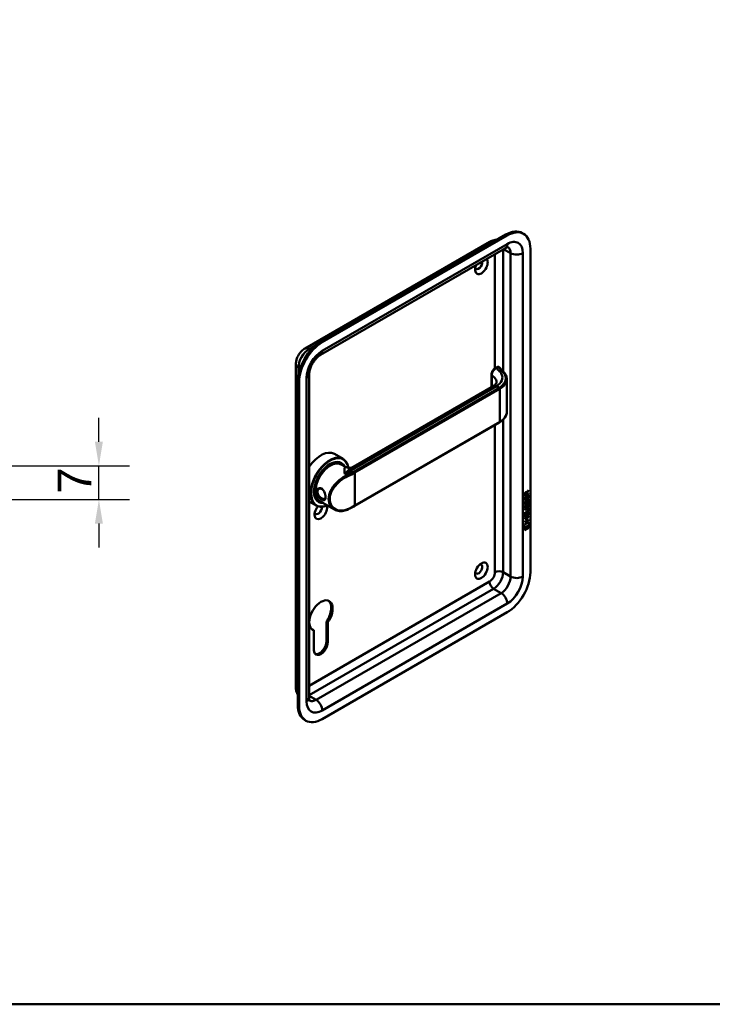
# Model space of a CAD drawing. Header units: millimetres. Extents: x 20 to 833, y 20 to 574.
# Tile 2 of 4: x 291 to 435, y 20 to 225. Entities that reach past the tile are written whole.
import ezdxf

# ---------------------------------------------------------------- set-up
doc = ezdxf.new("R2010")
doc.units = ezdxf.units.MM
doc.header["$LTSCALE"] = 2
for name, color, linetype, lineweight in [('Bemaßungen(DIN)', 7, 'Continuous', 25), ('Sichtbare Kanten(DIN)', 7, 'Continuous', 50), ('Sichtbare tangentiale Kanten(DIN)', 7, 'Continuous', 50), ('Skizziergeometrie(DIN)', 7, 'Continuous', 50)]:
    doc.layers.add(name, color=color, linetype=linetype, lineweight=lineweight)
doc.styles.add('STANDARD-DIN~0', font='arial.ttf')
doc.dimstyles.new('CAD-LAN', dxfattribs={"dimscale": 2, "dimtxt": 3.5, "dimasz": 2.5, "dimexe": 3.175, "dimexo": 0, "dimgap": 0.8, "dimtad": 1, "dimrnd": 1e-08, "dimtxsty": 'STANDARD-DIN~0', "dimcen": 0.09, "dimdle": 10, "dimclrd": 250, "dimclre": 250, "dimclrt": 250, "dimadec": 0, "dimazin": 2, "dimtfac": 1, "dimtmove": 0, "dimatfit": 3, "dimfxl": 1, "dimtolj": 1, "dimtzin": 0, "dimlwd": 25, "dimlwe": 25, "dimarcsym": 0})

# ---------------------------------------------------------------- blocks, each defined once
blk = doc.blocks.new('Ränder Standardrahmen')
at = {"layer": 'Skizziergeometrie(DIN)', "flags": 128}
blk.add_lwpolyline([(10, 10), (10, 287), (410, 287), (410, 10), (10, 10)], dxfattribs=at)
blk = doc.blocks.new('*D26')
at = {"layer": 'Bemaßungen(DIN)', "color": 250, "linetype": 'Continuous', "lineweight": 25, "true_color": 0x3f3f3f, "transparency": 16777216}
for p, q in [((307.29, 137), (307.29, 142)), ((286.67, 132), (313.64, 132)), ((307.29, 125), (307.29, 132)), ((257.17, 125), (313.64, 125)), ((307.29, 120), (307.29, 115))]:
    blk.add_line(p, q, dxfattribs=at)
at = {"layer": 'Bemaßungen(DIN)', "color": 250, "linetype": 'Continuous', "true_color": 0x3f3f3f, "transparency": 16777216}
for points in [[(306.46, 137), (308.12, 137), (307.29, 132)], [(306.46, 120), (308.12, 120), (307.29, 125)]]:
    blk.add_solid(points, dxfattribs=at)
at = {"layer": 'Defpoints', "color": 0, "linetype": 'Continuous', "transparency": 16777216}
for p in [(286.67, 132), (307.29, 132), (257.17, 125)]:
    blk.add_point(p, dxfattribs=at)
at = {"layer": 'Bemaßungen(DIN)', "color": 250, "linetype": 'Continuous', "lineweight": 25, "true_color": 0x3f3f3f, "transparency": 16777216, "insert": (298.69, 126.23), "char_height": 7, "attachment_point": 1, "rotation": 90, "style": 'STANDARD-DIN~0'}
blk.add_mtext('\\A1;7', dxfattribs=at)

msp = doc.modelspace()

# ---------------------------------------------------------------- linework, layer by layer
at = {"layer": 'Sichtbare Kanten(DIN)'}
for p, q in [((395.614, 180.26), (395.331, 180.424)), ((350.16, 156.416), (388.627, 178.625)), ((391.931, 180.087), (353.464, 157.878)), ((392.214, 179.924), (353.747, 157.715)), ((353.374, 155.095), (391.841, 177.303)), ((397.022, 109.868), (397.022, 177.147)), ((348.27, 85.863), (348.27, 153.142)), ((390.104, 152.549), (389.736, 152.337)), ((348.656, 149.55), (348.656, 82.271)), ((351.022, 83.74), (351.022, 151.02)), ((388.955, 151.001), (388.955, 148.401)), ((392.121, 149.963), (392.121, 143.177)), ((348.939, 149.387), (348.939, 82.107)), ((360.172, 131.783), (389.351, 148.629)), ((360.494, 123.657), (390.617, 141.048)), ((356.264, 134.477), (358.075, 133.432)), ((357.518, 132.599), (357.688, 132.501)), ((357.644, 132.295), (358.552, 131.771)), ((356.491, 127.88), (356.491, 127.88)), ((395.848, 124.788), (395.849, 125.442)), ((396.614, 125.278), (395.848, 124.837)), ((396.657, 125.254), (395.848, 124.788)), ((396.615, 126.17), (395.849, 125.729)), ((396.657, 126.146), (395.849, 125.68)), ((395.849, 125.68), (395.85, 126.109)), ((395.849, 125.442), (395.947, 125.499)), ((395.905, 125.475), (395.905, 124.992)), ((395.905, 124.992), (395.947, 124.968)), ((395.906, 126.176), (395.906, 125.886)), ((395.906, 125.886), (395.948, 125.861)), ((395.947, 125.499), (395.947, 124.968)), ((395.947, 124.968), (396.2, 125.113)), ((395.948, 126.151), (395.948, 125.861)), ((395.948, 125.861), (396.236, 126.027)), ((396.151, 126.471), (396.193, 126.447)), ((396.2, 125.586), (396.299, 125.643)), ((396.2, 125.113), (396.2, 125.586)), ((396.236, 126.027), (396.236, 126.317)), ((396.256, 125.618), (396.256, 125.195)), ((396.256, 125.195), (396.299, 125.17)), ((396.277, 126.508), (396.32, 126.484)), ((396.615, 126.82), (396.292, 126.387)), ((396.292, 126.387), (396.335, 126.362)), ((396.292, 126.387), (396.292, 126.109)), ((396.292, 126.109), (396.335, 126.084)), ((396.299, 125.643), (396.299, 125.17)), ((396.299, 125.17), (396.558, 125.32)), ((396.32, 126.484), (396.658, 126.937)), ((396.658, 126.795), (396.335, 126.362)), ((396.335, 126.362), (396.335, 126.084)), ((396.335, 126.084), (396.658, 126.27)), ((396.558, 125.32), (396.559, 125.858)), ((396.559, 125.858), (396.657, 125.915)), ((396.615, 125.89), (396.614, 125.278)), ((396.614, 125.278), (396.657, 125.254)), ((396.616, 126.88), (396.615, 126.82)), ((396.615, 126.82), (396.658, 126.795)), ((396.615, 126.246), (396.615, 126.17)), ((396.615, 126.17), (396.657, 126.146)), ((396.658, 126.27), (396.657, 126.146)), ((396.657, 125.915), (396.657, 125.254)), ((396.658, 126.937), (396.658, 126.795)), ((351.022, 124.571), (352.475, 123.732)), ((352.918, 124.631), (353.088, 124.533)), ((353.244, 124.674), (356.269, 122.927)), ((395.847, 122.876), (396.313, 123.144)), ((396.277, 123.05), (395.847, 122.802)), ((396.319, 123.025), (395.847, 122.753)), ((395.896, 123.731), (395.992, 123.753)), ((395.897, 124.563), (395.993, 124.585)), ((395.909, 123.353), (395.912, 123.348)), ((395.91, 124.185), (395.912, 124.18)), ((395.937, 123.318), (395.979, 123.294)), ((395.938, 124.15), (395.98, 124.126)), ((395.952, 124.16), (395.955, 124.156)), ((395.952, 123.328), (395.954, 123.324)), ((396.145, 123.408), (396.148, 123.415)), ((396.146, 124.24), (396.149, 124.247)), ((396.253, 123.645), (396.295, 123.62)), ((396.254, 124.477), (396.296, 124.452)), ((396.267, 124.549), (396.31, 124.525)), ((396.267, 123.717), (396.309, 123.693)), ((396.319, 123.887), (396.362, 123.862)), ((396.32, 124.719), (396.362, 124.694)), ((396.399, 123.971), (396.396, 123.969)), ((396.4, 124.803), (396.397, 124.801)), ((396.399, 123.971), (396.442, 123.947)), ((396.4, 124.803), (396.442, 124.779)), ((396.442, 124.779), (396.439, 124.777)), ((396.442, 123.947), (396.439, 123.945)), ((396.471, 123.09), (396.513, 123.065)), ((396.479, 123.978), (396.521, 123.954)), ((396.48, 124.81), (396.522, 124.786)), ((396.558, 123.518), (396.6, 123.493)), ((396.559, 124.35), (396.601, 124.325)), ((396.568, 122.912), (396.568, 122.916)), ((395.845, 121.02), (396.654, 121.486)), ((396.154, 121.124), (395.845, 120.946)), ((396.197, 121.099), (395.845, 120.897)), ((395.845, 120.897), (395.845, 121.02)), ((396.312, 122.389), (395.846, 122.121)), ((395.846, 122.121), (395.847, 122.244)), ((395.846, 121.934), (395.945, 121.991)), ((395.846, 121.279), (395.846, 121.934)), ((396.612, 121.77), (395.846, 121.328)), ((396.654, 121.745), (395.846, 121.279)), ((395.847, 122.753), (395.847, 122.876)), ((395.847, 122.244), (396.319, 122.516)), ((396.27, 122.413), (395.847, 122.17)), ((395.902, 121.966), (395.902, 121.484)), ((395.902, 121.484), (395.945, 121.459)), ((395.945, 121.991), (395.945, 121.459)), ((395.945, 121.459), (396.198, 121.605)), ((396.154, 121.124), (396.197, 121.099)), ((396.197, 120.59), (396.197, 121.099)), ((396.198, 122.078), (396.296, 122.135)), ((396.198, 121.605), (396.198, 122.078)), ((396.254, 122.11), (396.254, 121.686)), ((396.254, 121.686), (396.296, 121.662)), ((396.611, 121.387), (396.255, 121.182)), ((396.255, 121.182), (396.298, 121.157)), ((396.255, 121.182), (396.255, 120.673)), ((396.296, 122.135), (396.296, 121.662)), ((396.296, 121.662), (396.556, 121.812)), ((396.298, 121.157), (396.297, 120.648)), ((396.297, 120.648), (396.653, 120.854)), ((396.654, 121.363), (396.298, 121.157)), ((396.556, 122.35), (396.655, 122.407)), ((396.556, 121.812), (396.556, 122.35)), ((396.611, 121.461), (396.611, 121.387)), ((396.611, 121.387), (396.654, 121.363)), ((396.612, 122.382), (396.612, 121.77)), ((396.612, 121.77), (396.654, 121.745)), ((396.653, 120.854), (396.653, 120.731)), ((396.655, 122.407), (396.654, 121.745)), ((396.654, 121.486), (396.654, 121.363)), ((395.695, 119.009), (395.824, 119.781)), ((396.802, 119.648), (395.695, 119.009)), ((396.76, 119.672), (395.704, 119.064)), ((395.824, 119.781), (396.675, 120.271)), ((396.63, 119.131), (395.824, 118.667)), ((396.672, 119.107), (395.824, 118.618)), ((395.824, 118.618), (395.825, 118.991)), ((395.825, 118.991), (396.672, 119.48)), ((396.611, 120.755), (395.845, 120.313)), ((396.653, 120.731), (395.845, 120.264)), ((395.845, 120.388), (396.197, 120.59)), ((395.845, 120.264), (395.845, 120.388)), ((396.255, 120.673), (396.297, 120.648)), ((396.611, 120.829), (396.611, 120.755)), ((396.611, 120.755), (396.653, 120.731)), ((396.63, 119.455), (396.63, 119.131)), ((396.63, 119.131), (396.672, 119.107)), ((396.641, 120.252), (396.76, 119.672)), ((396.672, 119.48), (396.672, 119.107)), ((396.675, 120.271), (396.802, 119.648)), ((396.76, 119.672), (396.802, 119.648)), ((353.747, 79.331), (392.214, 101.54)), ((354.624, 95.514), (354.624, 99.621)), ((354.907, 99.458), (354.624, 99.621)), ((354.907, 99.458), (354.907, 95.351)), ((352.022, 97.792), (351.739, 97.956)), ((352.022, 93.685), (352.022, 97.792)), ((350.347, 78.994), (350.064, 79.158))]:
    msp.add_line(p, q, dxfattribs=at)
for centre, major_axis, ratio, start_param, end_param in [((391.931, 174.535), (3.4, 5.889), 0.5773503, 0, 0.7853982), ((392.214, 174.371), (3.4, 5.889), 0.5773503, 5.4977871, 7.0685835), ((386.84, 173.555), (-0.93, -1.611), 0.5773503, 4.8950613, 9.2421056), ((386.274, 173.881), (-0.53, -0.918), 0.5773503, 5.8272815, 8.8817608), ((353.464, 152.326), (-3.4, -5.889), 0.5773503, 3.9269908, 5.4977871), ((353.747, 152.163), (-3.4, -5.889), 0.5773503, 3.9269908, 5.4977871), ((390.204, 152.145), (0.053, 0.438), 0.7115312, 0.4902452, 0.4913996), ((390.517, 141.222), (0.1, -0.173), 0.5773503, 0, 0.0000503), ((353.464, 129.627), (2.8, 4.85), 0.5773503, 0, 1.450145), ((355.275, 128.582), (2.8, 4.85), 0.5773503, 5.6589585, 10.0917243), ((355.331, 128.55), (-2.76, -4.78), 0.5773503, 2.536237, 6.9315019), ((355.331, 128.55), (2.34, 4.053), 0.5773503, 5.9355207, 9.7724426), ((355.388, 128.517), (2.3, 3.984), 0.5773503, 5.9872224, 9.7207409), ((355.444, 128.484), (-2.2, -3.811), 0.5773503, 3.1415927, 6.2831853), ((355.444, 128.484), (-2.26, -3.914), 0.5773503, 2.9106512, 6.5141268), ((355.303, 128.566), (2.32, 4.018), 0.5773503, 6.0274328, 7.0642824), ((355.218, 128.615), (2.3, 3.984), 0.5773503, 0, 0.2200524), ((355.161, 128.648), (2.32, 4.018), 0.5773503, 6.1459819, 6.2527018), ((355.445, 128.485), (-2.199, -3.809), 0.5773503, 2.6744324, 2.6744343), ((355.161, 128.648), (-2.32, -4.018), 0.5773503, 2.5199827, 2.520027), ((355.444, 128.484), (-2.26, -3.914), 0.5773503, 2.7362449, 2.7362943), ((355.388, 128.517), (2.3, 3.984), 0.5773503, 5.8679162, 5.8679385), ((355.331, 128.549), (-2.76, -4.781), 0.5773503, 2.4246433, 2.4246462), ((355.274, 128.582), (2.8, 4.85), 0.5773503, 5.5511416, 5.5511446), ((355.161, 128.648), (-2.32, -4.018), 0.5773503, 2.1718155, 2.1719111), ((355.444, 128.484), (-2.2, -3.811), 0.5773503, 2.253, 2.2530614), ((355.444, 128.484), (-2.26, -3.914), 0.5773503, 2.2548077, 2.2548467), ((353.097, 129.84), (1.6, 2.771), 0.5773503, 3.7151709, 3.715275), ((355.303, 128.566), (-2.32, -4.018), 0.5773503, 5.5020883, 6.5389379), ((355.218, 128.615), (-2.3, -3.984), 0.5773503, 6.0631329, 6.2831853), ((355.161, 128.648), (-1.9, -3.291), 0.5773503, 5.6692176, 5.6696316), ((353.465, 129.628), (1.8, 3.118), 0.5773503, 3.639445, 3.6394485), ((353.408, 129.66), (1.6, 2.771), 0.5773503, 3.6297741, 3.6298142), ((355.161, 128.648), (1.95, 3.378), 0.5773503, 3.6381164, 3.6381284), ((355.161, 128.648), (1.95, 3.377), 0.5773503, 3.8973707, 3.8975247), ((355.105, 128.68), (-1.91, -3.308), 0.5773503, 0.7821283, 0.7822221), ((355.161, 128.648), (1.95, 3.377), 0.5773503, 3.9869736, 3.9870229), ((355.303, 127.096), (0.6, -1.039), 0.5773503, 5.6598416, 5.6599786), ((396.239, 126.116), (-0.175, 0.346), 0.8194443, 0.0441652, 1.0169096), ((396.281, 126.092), (-0.175, 0.346), 0.8194443, 0.0441652, 1.0169096), ((395.888, 125.838), (-0.368, -0.732), 0.3492899, 2.7989514, 3.6297589), ((395.845, 125.862), (-0.368, -0.732), 0.3492899, 2.7989514, 3.0358099), ((353.464, 122.605), (-0.93, -1.611), 0.5773503, 4.427919, 8.9074708), ((352.899, 122.932), (-0.53, -0.918), 0.5773503, 5.8272815, 8.7701358), ((355.161, 128.648), (-2.32, -4.018), 0.5773503, 0.0304835, 0.1372034), ((355.161, 128.648), (-2.26, -3.914), 0.5773503, 0.7572817, 0.7573952), ((355.161, 128.648), (-2.32, -4.018), 0.5773503, 0.7604294, 0.7604894), ((355.444, 128.484), (-2.2, -3.81), 0.5773503, 0.7395818, 0.7395894), ((355.444, 128.484), (-2.26, -3.914), 0.5773503, 0.7441392, 0.7441686), ((355.388, 128.517), (2.3, 3.984), 0.5773503, 3.9039319, 3.9039611), ((355.331, 128.55), (2.34, 4.053), 0.5773503, 3.9214574, 3.9214863), ((355.331, 128.55), (-2.76, -4.78), 0.5773503, 0.8208805, 0.8208956), ((396.268, 125.407), (-0.327, -1.256), 0.1531706, 6.0266152, 6.0875746), ((396.292, 124.67), (-0.352, -1.35), 0.146604, 6.0369992, 6.0961402), ((396.121, 124.566), (-0.178, -0.418), 0.3257575, 6.0025712, 6.2436438), ((396.122, 123.738), (-0.18, -0.422), 0.324198, 6.0043675, 6.2441541), ((396.334, 124.645), (-0.352, -1.35), 0.146604, 6.0369992, 6.0961402), ((396.311, 125.383), (-0.327, -1.256), 0.1531706, 6.0266152, 6.0875746), ((396.165, 123.713), (-0.18, -0.422), 0.324198, 6.0043675, 6.4621988), ((396.163, 124.541), (-0.178, -0.418), 0.3257575, 6.0025712, 6.4628649), ((396.129, 124.238), (-0.0284, -0.0613), 0.2140411, 1.3865777, 1.6946558), ((396.129, 123.406), (-0.0284, -0.0613), 0.2140411, 1.3865777, 1.6946558), ((395.19, 123.32), (1.388, -0.568), 0.6427883, 5.8208171, 6.5391565), ((395.233, 123.295), (1.388, -0.568), 0.6427883, 5.8208171, 6.5391565), ((395.232, 120.994), (1.355, 2.199), 0.2164738, 5.9455732, 6.6640371), ((389.94, 125.564), (6.595, -2.821), 0.2353631, 6.1084229, 6.3833559), ((396.213, 123.314), (-0.258, -0.669), 0.2803736, 3.0976435, 3.4598023), ((396.213, 124.145), (-0.258, -0.67), 0.2801591, 3.0976718, 3.459563), ((396.256, 124.12), (-0.258, -0.67), 0.2801591, 2.9381752, 3.459563), ((396.256, 123.289), (-0.258, -0.669), 0.2803736, 2.9381095, 3.4598023), ((395.189, 121.018), (1.355, 2.199), 0.2164738, 5.9455732, 6.2455659), ((386.274, 110.521), (-0.53, -0.918), 0.5773503, 5.8272815, 9.8806818), ((392.214, 107.092), (3.4, 5.889), 0.5773503, 3.9269908, 5.4977871), ((353.464, 100.887), (-1.72, -2.979), 0.5773503, 1.4202066, 6.4337751), ((353.182, 101.05), (1.72, 2.979), 0.5773503, 4.5617992, 6.2008707), ((353.182, 101.05), (-1.72, -2.979), 0.5773503, 0.0823146, 0.1505898), ((353.464, 94.518), (-1.02, -1.767), 0.5773503, 5.4977871, 8.6393798), ((353.182, 94.681), (-1.02, -1.767), 0.5773503, 0.1390965, 2.3561945), ((353.464, 85.047), (-3.4, -5.889), 0.5773503, 5.4977871, 6.2831853), ((353.747, 84.883), (-3.4, -5.889), 0.5773503, 5.4977871, 7.0685835)]:
    msp.add_ellipse(centre, major_axis=major_axis, ratio=ratio, start_param=start_param, end_param=end_param, dxfattribs=at)
msp.add_ellipse((386.84, 110.195), major_axis=(0.93, 1.611), ratio=0.5773503, dxfattribs=at)
for points, knots in [([(388.627, 178.625), (388.749, 178.695), (388.88, 178.76), (389.162, 178.871), (389.314, 178.918), (389.639, 178.984), (389.813, 179.003), (390.013, 179), (390.03, 179), (390.048, 178.999)], [4.71238898, 4.71238898, 4.71238898, 4.71238898, 4.86946861, 4.86946861, 5.02654825, 5.02654825, 5.18362788, 5.18362788, 5.19829283, 5.19829283, 5.19829283, 5.19829283]), ([(391.841, 177.303), (391.941, 177.361), (392.032, 177.404), (392.189, 177.466), (392.254, 177.484), (392.352, 177.504), (392.383, 177.506), (392.405, 177.505), (392.408, 177.505), (392.408, 177.505)], [4.71238898, 4.71238898, 4.71238898, 4.71238898, 4.86946861, 4.86946861, 5.02654825, 5.02654825, 5.18362788, 5.18362788, 5.25799031, 5.25799031, 5.25799031, 5.25799031]), ([(348.27, 153.142), (348.27, 153.425), (348.308, 153.692), (348.431, 154.202), (348.518, 154.445), (348.732, 154.91), (348.86, 155.132), (349.156, 155.55), (349.323, 155.747), (349.703, 156.109), (349.915, 156.274), (350.16, 156.416)], [3.1415927, 3.1415927, 3.1415927, 3.1415927, 3.4557519, 3.4557519, 3.7699112, 3.7699112, 4.0840704, 4.0840704, 4.3982297, 4.3982297, 4.712389, 4.712389, 4.712389, 4.712389]), ([(351.022, 151.02), (351.022, 151.19), (351.04, 151.391), (351.123, 151.846), (351.191, 152.101), (351.383, 152.636), (351.509, 152.917), (351.807, 153.465), (351.98, 153.732), (352.35, 154.216), (352.547, 154.433), (352.928, 154.789), (353.113, 154.931), (353.312, 155.058), (353.344, 155.077), (353.374, 155.095)], [3.1415927, 3.1415927, 3.1415927, 3.1415927, 3.3743042, 3.3743042, 3.622285, 3.622285, 3.8827802, 3.8827802, 4.1487813, 4.1487813, 4.4119184, 4.4119184, 4.6639377, 4.6639377, 4.712389, 4.712389, 4.712389, 4.712389]), ([(388.955, 151.002), (388.955, 151.121), (388.975, 151.245), (389.045, 151.489), (389.097, 151.612), (389.224, 151.844), (389.303, 151.955), (389.473, 152.143), (389.565, 152.224), (389.686, 152.307), (389.712, 152.323), (389.738, 152.338)], [0, 0, 0, 0, 0.09785943, 0.09785943, 0.19675784, 0.19675784, 0.29632209, 0.29632209, 0.39146855, 0.39146855, 0.41628042, 0.41628042, 0.41628042, 0.41628042]), ([(390.117, 152.557), (390.158, 152.578), (390.202, 152.594), (390.29, 152.605), (390.335, 152.601), (390.393, 152.585), (390.409, 152.579), (390.424, 152.571)], [0.003795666, 0.003795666, 0.003795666, 0.003795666, 0.038881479, 0.038881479, 0.072518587, 0.072518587, 0.085170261, 0.085170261, 0.085170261, 0.085170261]), ([(390.445, 152.563), (390.451, 152.56), (390.456, 152.557), (390.467, 152.55), (390.472, 152.546), (390.483, 152.539), (390.488, 152.535), (390.498, 152.526), (390.503, 152.522), (390.513, 152.513), (390.518, 152.508), (390.523, 152.503)], [0, 0, 0, 0, 0.05585054, 0.05585054, 0.11170107, 0.11170107, 0.16755161, 0.16755161, 0.22340214, 0.22340214, 0.27925268, 0.27925268, 0.27925268, 0.27925268]), ([(390.523, 152.503), (390.875, 152.136), (391.245, 151.787), (391.75, 151.196), (391.883, 150.983), (392.072, 150.529), (392.123, 150.284), (392.123, 150.041)], [0, 0, 0, 0, 0.5455956, 0.5455956, 0.822312, 0.822312, 1.1153981, 1.1153981, 1.1153981, 1.1153981]), ([(389.369, 148.639), (389.543, 148.742), (389.683, 148.853), (389.89, 149.063), (389.952, 149.161), (390.01, 149.29), (390.016, 149.329), (390.016, 149.375)], [0.00878872, 0.00878872, 0.00878872, 0.00878872, 0.22826583, 0.22826583, 0.4632642, 0.4632642, 0.69351166, 0.69351166, 0.69351166, 0.69351166]), ([(392.123, 143.182), (392.123, 142.873), (392.04, 142.56), (391.726, 141.971), (391.486, 141.689), (391.016, 141.301), (390.826, 141.169), (390.618, 141.049)], [0, 0, 0, 0, 0.3730076, 0.3730076, 0.75666652, 0.75666652, 0.97390059, 0.97390059, 0.97390059, 0.97390059]), ([(358.555, 131.769), (358.646, 131.717), (358.764, 131.664), (359.046, 131.584), (359.217, 131.561), (359.604, 131.57), (359.828, 131.622), (360.071, 131.728), (360.124, 131.755), (360.173, 131.783)], [0, 0, 0, 0, 0.14110805, 0.14110805, 0.30598688, 0.30598688, 0.5183015, 0.5183015, 0.58246983, 0.58246983, 0.58246983, 0.58246983]), ([(353.624, 124.991), (353.767, 124.908), (354.029, 124.808), (354.29, 124.893), (354.42, 125.216), (354.42, 125.921), (354.16, 126.794), (353.637, 127.309), (353.013, 127.456), (352.502, 127.028), (352.504, 126.366), (352.651, 126.005), (352.964, 125.488), (353.338, 125.156), (353.624, 124.991), (353.624, 124.991), (353.624, 124.991), (353.624, 124.991)], [-2.1150407, -2.1150407, -2.1150407, -2.1150407, -1.9639931, -1.8129167, -1.6618403, -1.510764, -1.2086112, -1.0575348, -0.9064584, -0.6043056, -0.4532292, -0.3399219, -0.3021528, 0, 0, 0, 0.0000288, 0.0000288, 0.0000288, 0.0000288]), ([(353.724, 125.205), (353.724, 125.205), (353.724, 125.205), (353.724, 125.205), (353.469, 125.352), (353.168, 125.608), (352.966, 125.901), (352.941, 125.938), (352.917, 125.975), (352.895, 126.012), (352.829, 126.125), (352.779, 126.242), (352.75, 126.358), (352.712, 126.512), (352.712, 126.664), (352.75, 126.796), (352.827, 127.061), (353.06, 127.246), (353.324, 127.262), (353.456, 127.271), (353.596, 127.238), (353.724, 127.165), (353.787, 127.128), (353.847, 127.082), (353.903, 127.027)], [2.1150406, 2.1150406, 2.1150406, 2.1150406, 2.1150695, 2.1150695, 2.1150695, 2.4172223, 2.4172223, 2.4172223, 2.4549914, 2.4549914, 2.4549914, 2.5682987, 2.5682987, 2.5682987, 2.7193751, 2.7193751, 2.7193751, 3.0215279, 3.0215279, 3.0215279, 3.1726043, 3.1726043, 3.1726043, 3.2471821, 3.2471821, 3.2471821, 3.2471821]), ([(354.415, 125.505), (354.413, 125.469), (354.409, 125.435), (354.404, 125.403), (354.385, 125.282), (354.348, 125.191), (354.292, 125.135), (354.235, 125.08), (354.159, 125.059), (354.064, 125.072), (353.968, 125.084), (353.852, 125.131), (353.724, 125.205)], [3.73726362, 3.73726362, 3.73726362, 3.73726362, 3.77690989, 3.77690989, 3.77690989, 3.92798628, 3.92798628, 3.92798628, 4.07906268, 4.07906268, 4.07906268, 4.23011015, 4.23011015, 4.23011015, 4.23011015]), ([(358.982, 122.879), (358.619, 122.713), (358.239, 122.613), (357.494, 122.552), (357.12, 122.593), (356.601, 122.759), (356.429, 122.835), (356.269, 122.927)], [0, 0, 0, 0, 0.34250362, 0.34250362, 0.69087537, 0.69087537, 0.87346495, 0.87346495, 0.87346495, 0.87346495]), ([(360.494, 123.657), (360.398, 123.602), (360.302, 123.547), (360.106, 123.439), (360.007, 123.386), (359.808, 123.281), (359.707, 123.229), (359.503, 123.127), (359.4, 123.076), (359.192, 122.976), (359.088, 122.927), (358.982, 122.879)], [1.57079633, 1.57079633, 1.57079633, 1.57079633, 1.59374743, 1.59374743, 1.61669853, 1.61669853, 1.63964964, 1.63964964, 1.66260074, 1.66260074, 1.68555184, 1.68555184, 1.68555184, 1.68555184]), ([(396.471, 123.09), (396.468, 123.091), (396.466, 123.092), (396.446, 123.101), (396.426, 123.103), (396.365, 123.094), (396.319, 123.074), (396.277, 123.05)], [-0.073381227, -0.073381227, -0.073381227, -0.073381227, -0.069646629, -0.069646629, -0.045196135, -0.045196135, 0, 0, 0, 0]), ([(396.396, 123.969), (396.388, 123.964), (396.379, 123.959), (396.37, 123.952), (396.363, 123.946), (396.356, 123.939), (396.349, 123.931), (396.338, 123.919), (396.329, 123.904), (396.319, 123.887)], [-0.035895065, -0.035895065, -0.035895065, -0.035895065, -0.024862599, -0.024862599, -0.024862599, -0.015114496, -0.015114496, -0.015114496, 0, 0, 0, 0]), ([(396.568, 122.916), (396.568, 122.931), (396.567, 122.946), (396.563, 122.987), (396.556, 123.012), (396.535, 123.049), (396.522, 123.062), (396.488, 123.077), (396.468, 123.078), (396.407, 123.07), (396.362, 123.05), (396.319, 123.025)], [-0.13394602, -0.13394602, -0.13394602, -0.13394602, -0.11996159, -0.11996159, -0.09310912, -0.09310912, -0.06964663, -0.06964663, -0.04519613, -0.04519613, 0, 0, 0, 0]), ([(348.656, 84.445), (348.647, 84.46), (348.638, 84.475), (348.536, 84.647), (348.465, 84.807), (348.36, 85.122), (348.324, 85.276), (348.28, 85.576), (348.27, 85.722), (348.27, 85.863)], [2.6556888, 2.6556888, 2.6556888, 2.6556888, 2.67035376, 2.67035376, 2.82743339, 2.82743339, 2.98451302, 2.98451302, 3.14159265, 3.14159265, 3.14159265, 3.14159265]), ([(351.131, 83.148), (351.131, 83.148), (351.129, 83.151), (351.118, 83.17), (351.103, 83.198), (351.071, 83.292), (351.055, 83.358), (351.03, 83.524), (351.022, 83.625), (351.022, 83.74)], [2.59599132, 2.59599132, 2.59599132, 2.59599132, 2.67035376, 2.67035376, 2.82743339, 2.82743339, 2.98451302, 2.98451302, 3.14159265, 3.14159265, 3.14159265, 3.14159265])]:
    msp.add_open_spline(points, degree=3, knots=knots, dxfattribs=at)
for points in [[(392.121, 150.036), (392.121, 150.038), (392.121, 150.04), (392.121, 150.041)], [(390.016, 149.377), (390.016, 149.376), (390.016, 149.376), (390.016, 149.375)], [(395.85, 126.109), (395.854, 126.255), (395.919, 126.444), (396.093, 126.544)], [(396.151, 126.471), (396.129, 126.484), (396.097, 126.482), (396.052, 126.455)], [(396.236, 126.317), (396.236, 126.407), (396.211, 126.499), (396.094, 126.431)], [(396.407, 124.876), (396.488, 124.936), (396.568, 124.949), (396.623, 124.878)], [(395.862, 124.06), (395.836, 124.124), (395.828, 124.195), (395.84, 124.309)], [(395.861, 123.228), (395.836, 123.292), (395.828, 123.363), (395.839, 123.477)], [(395.839, 123.477), (395.845, 123.526), (395.856, 123.6), (395.876, 123.668)], [(395.84, 124.309), (395.845, 124.358), (395.857, 124.432), (395.877, 124.5)], [(396.02, 123.169), (395.956, 123.143), (395.891, 123.153), (395.861, 123.228)], [(396.02, 124.001), (395.957, 123.975), (395.892, 123.985), (395.862, 124.06)], [(395.876, 123.668), (395.882, 123.687), (395.896, 123.731), (395.896, 123.731)], [(395.877, 124.5), (395.882, 124.519), (395.897, 124.563), (395.897, 124.563)], [(395.906, 123.601), (395.888, 123.508), (395.886, 123.434), (395.903, 123.373)], [(395.906, 124.433), (395.888, 124.34), (395.887, 124.266), (395.903, 124.205)], [(395.977, 123.193), (395.947, 123.181), (395.916, 123.177), (395.889, 123.184)], [(395.978, 124.025), (395.948, 124.013), (395.917, 124.009), (395.89, 124.016)], [(395.941, 124.573), (395.93, 124.532), (395.913, 124.466), (395.906, 124.433)], [(395.94, 123.741), (395.929, 123.7), (395.912, 123.634), (395.906, 123.601)], [(395.948, 123.576), (395.93, 123.483), (395.928, 123.409), (395.945, 123.348)], [(395.949, 124.408), (395.931, 124.315), (395.929, 124.241), (395.946, 124.18)], [(395.992, 123.753), (395.992, 123.753), (395.958, 123.627), (395.948, 123.576)], [(395.993, 124.585), (395.993, 124.585), (395.959, 124.459), (395.949, 124.408)], [(396.021, 123.214), (395.992, 123.198), (395.987, 123.197), (395.977, 123.193)], [(396.022, 124.046), (395.993, 124.03), (395.987, 124.029), (395.978, 124.025)], [(396.012, 124.12), (396.054, 124.124), (396.107, 124.166), (396.137, 124.221)], [(396.012, 123.287), (396.053, 123.292), (396.107, 123.334), (396.137, 123.389)], [(396.064, 124.022), (396.035, 124.006), (396.03, 124.005), (396.02, 124.001)], [(396.063, 123.19), (396.035, 123.174), (396.029, 123.172), (396.02, 123.169)], [(396.199, 123.436), (396.166, 123.348), (396.111, 123.265), (396.021, 123.214)], [(396.199, 124.268), (396.166, 124.181), (396.111, 124.097), (396.022, 124.046)], [(396.241, 123.411), (396.208, 123.324), (396.153, 123.24), (396.063, 123.19)], [(396.242, 124.243), (396.209, 124.156), (396.154, 124.072), (396.064, 124.022)], [(396.148, 123.415), (396.168, 123.462), (396.184, 123.525), (396.199, 123.614)], [(396.149, 124.247), (396.168, 124.294), (396.184, 124.357), (396.2, 124.446)], [(396.254, 124.477), (396.238, 124.389), (396.221, 124.325), (396.199, 124.268)], [(396.199, 123.614), (396.223, 123.748), (396.252, 123.833), (396.292, 123.911)], [(396.253, 123.645), (396.238, 123.557), (396.22, 123.493), (396.199, 123.436)], [(396.2, 124.446), (396.224, 124.58), (396.253, 124.665), (396.293, 124.743)], [(396.295, 123.62), (396.28, 123.533), (396.262, 123.469), (396.241, 123.411)], [(396.296, 124.452), (396.281, 124.365), (396.263, 124.301), (396.242, 124.243)], [(396.267, 123.717), (396.265, 123.706), (396.253, 123.645), (396.253, 123.645)], [(396.267, 124.549), (396.265, 124.538), (396.254, 124.478), (396.254, 124.477)], [(396.32, 124.719), (396.296, 124.67), (396.279, 124.606), (396.267, 124.549)], [(396.319, 123.887), (396.299, 123.846), (396.282, 123.791), (396.267, 123.717)], [(396.292, 123.911), (396.318, 123.962), (396.355, 124.007), (396.406, 124.044)], [(396.293, 124.743), (396.319, 124.794), (396.356, 124.839), (396.407, 124.876)], [(396.309, 123.693), (396.307, 123.682), (396.296, 123.621), (396.295, 123.62)], [(396.31, 124.525), (396.308, 124.514), (396.296, 124.453), (396.296, 124.452)], [(396.362, 123.862), (396.342, 123.822), (396.325, 123.767), (396.309, 123.693)], [(396.362, 124.694), (396.342, 124.654), (396.325, 124.599), (396.31, 124.525)], [(396.397, 124.801), (396.362, 124.782), (396.341, 124.759), (396.32, 124.719)], [(396.439, 124.777), (396.405, 124.757), (396.383, 124.734), (396.362, 124.694)], [(396.439, 123.945), (396.404, 123.925), (396.383, 123.902), (396.362, 123.862)], [(396.406, 124.044), (396.487, 124.104), (396.567, 124.117), (396.622, 124.046)], [(396.496, 123.461), (396.496, 123.461), (396.54, 123.569), (396.557, 123.672)], [(396.6, 123.493), (396.595, 123.491), (396.496, 123.461), (396.496, 123.461)], [(396.497, 124.293), (396.497, 124.293), (396.541, 124.402), (396.557, 124.504)], [(396.601, 124.325), (396.595, 124.323), (396.497, 124.293), (396.497, 124.293)], [(396.559, 124.35), (396.556, 124.349), (396.535, 124.342), (396.512, 124.335)], [(396.558, 123.518), (396.555, 123.517), (396.534, 123.51), (396.512, 123.503)], [(396.557, 123.672), (396.576, 123.792), (396.576, 123.882), (396.546, 123.929)], [(396.557, 124.504), (396.577, 124.624), (396.577, 124.714), (396.547, 124.761)], [(396.622, 123.789), (396.613, 123.676), (396.568, 123.542), (396.558, 123.518)], [(396.622, 124.621), (396.614, 124.508), (396.569, 124.374), (396.559, 124.35)], [(396.562, 124.922), (396.568, 124.916), (396.574, 124.91), (396.58, 124.902)], [(396.562, 124.09), (396.568, 124.084), (396.574, 124.078), (396.58, 124.07)], [(396.58, 124.902), (396.611, 124.861), (396.627, 124.798), (396.626, 124.71)], [(396.58, 124.07), (396.611, 124.029), (396.626, 123.966), (396.626, 123.878)], [(396.664, 123.764), (396.656, 123.651), (396.611, 123.518), (396.6, 123.493)], [(396.665, 124.596), (396.656, 124.483), (396.611, 124.35), (396.601, 124.325)], [(396.626, 124.71), (396.626, 124.682), (396.625, 124.653), (396.622, 124.621)], [(396.622, 124.046), (396.653, 124.005), (396.668, 123.942), (396.668, 123.854)], [(396.626, 123.878), (396.626, 123.85), (396.624, 123.821), (396.622, 123.789)], [(396.623, 124.878), (396.654, 124.837), (396.669, 124.774), (396.669, 124.686)], [(396.668, 123.854), (396.668, 123.826), (396.666, 123.797), (396.664, 123.764)], [(396.669, 124.686), (396.669, 124.658), (396.667, 124.629), (396.665, 124.596)]]:
    msp.add_open_spline(points, degree=3, dxfattribs=at)
at = {"layer": 'Sichtbare tangentiale Kanten(DIN)'}
for p, q in [((392.214, 179.924), (391.931, 180.087)), ((392.214, 178.127), (353.747, 155.919)), ((391.365, 151.637), (391.365, 177.029)), ((391.468, 177.088), (392.921, 176.249)), ((392.921, 176.249), (392.921, 108.97)), ((395.467, 108.97), (395.467, 176.249)), ((389.668, 176.049), (389.668, 152.295)), ((353.747, 157.715), (353.464, 157.878)), ((351.06, 156.327), (352.307, 157.046)), ((351.06, 156.327), (351.39, 156.137)), ((348.798, 150.968), (348.798, 152.408)), ((348.798, 152.408), (349.127, 152.217)), ((389.668, 152.142), (389.668, 152.14)), ((389.936, 152.317), (390.345, 152.554)), ((348.939, 149.387), (348.656, 149.55)), ((350.495, 150.285), (350.495, 83.005)), ((389.015, 148.436), (389.015, 150.88)), ((358.414, 130.362), (389.951, 148.57)), ((390.517, 148.243), (360.394, 130.852)), ((360.535, 130.607), (390.658, 147.999)), ((390.517, 148.243), (389.951, 148.57)), ((390.658, 141.14), (390.658, 147.999)), ((391.365, 141.654), (391.365, 141.654)), ((391.365, 109.868), (391.365, 141.6)), ((390.658, 141.14), (360.535, 123.749)), ((389.668, 140.501), (389.668, 109.868)), ((358.414, 130.362), (358.899, 130.082)), ((360.535, 123.749), (360.535, 130.607)), ((353.624, 124.991), (353.724, 125.205)), ((395.906, 126.176), (395.948, 126.151)), ((396.052, 126.455), (396.094, 126.431)), ((395.903, 124.205), (395.946, 124.18)), ((395.903, 123.373), (395.945, 123.348)), ((395.906, 124.433), (395.949, 124.408)), ((395.906, 123.601), (395.948, 123.576)), ((395.909, 123.353), (395.952, 123.328)), ((395.91, 124.185), (395.952, 124.16)), ((395.912, 124.18), (395.955, 124.156)), ((395.912, 123.348), (395.954, 123.324)), ((395.977, 123.193), (396.02, 123.169)), ((395.978, 124.025), (396.02, 124.001)), ((396.021, 123.214), (396.063, 123.19)), ((396.022, 124.046), (396.064, 124.022)), ((396.199, 124.268), (396.242, 124.243)), ((396.199, 123.436), (396.241, 123.411)), ((396.277, 123.05), (396.319, 123.025)), ((396.396, 123.969), (396.439, 123.945)), ((396.397, 124.801), (396.439, 124.777)), ((396.58, 124.902), (396.623, 124.878)), ((396.58, 124.07), (396.622, 124.046)), ((396.622, 124.621), (396.665, 124.596)), ((396.622, 123.789), (396.664, 123.764)), ((396.625, 122.996), (396.668, 122.972)), ((396.626, 124.71), (396.669, 124.686)), ((396.626, 123.878), (396.668, 123.854)), ((396.27, 122.413), (396.312, 122.389)), ((391.365, 109.868), (392.921, 108.97)), ((388.537, 107.909), (351.022, 86.249)), ((351.022, 84.29), (389.385, 106.439)), ((390.941, 105.541), (352.474, 83.332)), ((389.385, 106.439), (390.941, 105.541)), ((353.747, 81.127), (392.214, 103.336)), ((354.907, 95.351), (354.624, 95.514)), ((351.022, 84.171), (352.474, 83.332)), ((348.939, 82.107), (348.656, 82.271))]:
    msp.add_line(p, q, dxfattribs=at)
for centre, major_axis, ratio, start_param, end_param in [((389.527, 177.066), (-0.9, 1.559), 0.5773503, 5.6161742, 6.2831853), ((392.214, 174.371), (2.3, 3.984), 0.5773503, 5.4977871, 7.0685835), ((390.941, 178.862), (0.9, -1.559), 0.5773503, 0, 0.7853982), ((390.941, 175.106), (1.4, 2.425), 0.5773503, 5.4977871, 6.2524685), ((394.194, 176.984), (1.8, 0), 0.5773503, 3.9269908, 5.4977871), ((351.06, 153.714), (1.6, 2.771), 0.5773503, 0.7853982, 2.3561945), ((351.06, 154.857), (-0.9, 1.559), 0.5773503, 5.4977871, 6.2831853), ((353.747, 152.163), (-2.3, -3.984), 0.5773503, 3.9269908, 5.4977871), ((352.474, 156.653), (0.9, -1.559), 0.5773503, 0, 0.7853982), ((350.07, 153.142), (-1.8, 0), 0.5773503, 0, 0.7853982), ((389.936, 151.991), (-0.2, 0.346), 0.5773503, 5.4977871, 6.2767864), ((390.204, 152.145), (0.053, 0.438), 0.7115312, 5.989184, 6.7734305), ((390.345, 152.39), (0.1, 0.173), 0.5773503, 0, 0.7853982), ((390.204, 152.472), (0.2, 0), 0.5773503, 0.5061455, 0.7853982), ((390.379, 152.365), (0.144, 0.139), 0.714124, 0.0043075, 0.9697838), ((349.222, 151.02), (1.8, 0), 0.5773503, 5.4977871, 6.2831853), ((389.355, 151.002), (-0.4, 0), 0.5773503, 0.0007219, 0.5547497), ((389.951, 147.59), (-0.6, 1.039), 0.5773503, 5.4977871, 6.2831853), ((390.517, 148.08), (-0.1, 0.173), 0.5773503, 3.9269908, 5.4977871), ((390.517, 141.222), (0.1, -0.173), 0.5773503, 0.0000503, 0.7853982), ((348.043, 137.983), (-17.467, 0), 0.5773503, 2.241439, 2.3561945), ((358.899, 129.919), (-0.083, 0.182), 0.5074441, 3.9781465, 5.5489428), ((348.043, 137.82), (17.667, 0), 0.5773503, 5.3830316, 5.4977871), ((360.394, 130.689), (-0.1, 0.173), 0.5773503, 3.9269908, 5.4977871), ((358.899, 123.061), (0.083, -0.182), 0.5074441, 0.0021335, 0.8365539), ((348.043, 130.961), (-17.667, 0), 0.5773503, 2.241439, 2.3561945), ((360.394, 123.83), (0.1, -0.173), 0.5773503, 0, 0.7853982), ((388.537, 109.215), (-0.8, -1.386), 0.5773503, 0.7853982, 2.3561945), ((389.385, 108.725), (1.4, 2.425), 0.5773503, 3.9269908, 5.4977871), ((390.517, 109.378), (-1.2, 0), 0.5773503, 3.9269908, 5.4977871), ((390.941, 107.827), (-1.4, -2.425), 0.5773503, 0.7853982, 2.3561945), ((392.214, 107.092), (2.3, 3.984), 0.5773503, 3.9269908, 5.4977871), ((394.194, 109.705), (-1.8, 0), 0.5773503, 0.7853982, 2.3561945), ((389.385, 107.419), (-0.6, 1.039), 0.5773503, 0.7853982, 2.3561945), ((390.941, 104.071), (-0.9, 1.559), 0.5773503, 3.9269908, 5.4977871), ((350.07, 85.863), (-1.8, 0), 0.5773503, 0, 0.6670111), ((349.222, 83.74), (1.8, 0), 0.5773503, 5.4977871, 6.2831853), ((353.747, 84.883), (-2.3, -3.984), 0.5773503, 5.4977871, 7.0685835), ((352.474, 85.618), (-1.4, -2.425), 0.5773503, 0.0307168, 0.7853982), ((352.474, 81.862), (-0.9, 1.559), 0.5773503, 3.9269908, 5.4977871)]:
    msp.add_ellipse(centre, major_axis=major_axis, ratio=ratio, start_param=start_param, end_param=end_param, dxfattribs=at)
for points, knots in [([(389.015, 150.88), (389.015, 151.178), (389.254, 151.807), (389.732, 152.216), (389.936, 152.317)], [-0.31848654, -0.31848654, -0.31848654, -0.31848654, -0.13649423, 0, 0, 0, 0]), ([(389.951, 148.57), (390.505, 148.89), (391.293, 149.712), (391.252, 150.786), (390.722, 151.586), (390.297, 151.982), (389.995, 152.263), (389.936, 152.317)], [0, 0, 0, 0, 0.5877823, 1.1762678, 1.3496016, 1.6962691, 1.7794277, 1.7794277, 1.7794277, 1.7794277]), ([(390.379, 152.528), (390.693, 152.201), (391.007, 151.874), (391.606, 151.25), (391.988, 150.592), (391.908, 149.639), (391.37, 148.837), (390.828, 148.423), (390.517, 148.243)], [0.1327045, 0.1327045, 0.1327045, 0.1327045, 0.6185048, 0.6185048, 1.0587804, 1.499056, 1.8292627, 2.1594694, 2.1594694, 2.1594694, 2.1594694]), ([(389.015, 150.88), (389.041, 150.857), (389.067, 150.833), (389.092, 150.809), (389.403, 150.521), (389.72, 150.23), (389.885, 149.907), (389.972, 149.737), (390.016, 149.557), (390.016, 149.377)], [-1.73263258, -1.73263258, -1.73263258, -1.73263258, -1.68478521, -1.68478521, -1.68478521, -1.10985371, -1.10985371, -1.10985371, -0.80604414, -0.80604414, -0.80604414, -0.80604414]), ([(390.658, 147.999), (391.267, 148.35), (391.717, 148.795), (391.945, 149.273), (392.062, 149.521), (392.121, 149.779), (392.121, 150.036)], [-2.15946939, -2.15946939, -2.15946939, -2.15946939, -1.53628687, -1.53628687, -1.53628687, -1.21368915, -1.21368915, -1.21368915, -1.21368915]), ([(392.121, 143.177), (392.121, 142.92), (392.062, 142.663), (391.945, 142.415), (391.717, 141.936), (391.267, 141.491), (390.658, 141.14)], [-0.94578025, -0.94578025, -0.94578025, -0.94578025, -0.62318252, -0.62318252, -0.62318252, 0, 0, 0, 0]), ([(358.555, 131.769), (358.534, 131.781), (358.493, 131.791), (358.449, 131.75), (358.419, 131.64), (358.398, 131.42), (358.397, 131.023), (358.408, 130.598), (358.414, 130.365), (358.414, 130.363), (358.414, 130.362)], [0.4262205, 0.4262205, 0.4262205, 0.4262205, 0.562781, 0.7503747, 0.9379684, 1.1255621, 1.5007494, 1.8759368, 1.8759368, 1.8780016, 1.8780016, 1.8780016, 1.8780016]), ([(358.414, 130.362), (358.415, 130.363), (358.417, 130.365), (358.63, 130.576), (359.058, 130.978), (359.589, 131.404), (359.958, 131.655), (360.117, 131.751), (360.172, 131.783)], [-1.8780016, -1.8780016, -1.8780016, -1.8780016, -1.8759368, -1.8759368, -1.5007494, -1.1255621, -0.9379684, -0.8386396, -0.8386396, -0.8386396, -0.8386396]), ([(358.899, 130.082), (358.378, 129.842), (357.836, 129.494), (357.331, 129.073), (356.825, 128.653), (356.356, 128.159), (355.978, 127.626), (355.601, 127.092), (355.316, 126.518), (355.173, 125.95), (355.03, 125.382), (355.03, 124.82), (355.173, 124.331), (355.316, 123.843), (355.6, 123.425), (355.978, 123.125), (356.07, 123.053), (356.167, 122.987), (356.268, 122.928)], [-3.3432814, -3.3432814, -3.3432814, -3.3432814, -2.8656698, -2.8656698, -2.8656698, -2.3880581, -2.3880581, -2.3880581, -1.9104465, -1.9104465, -1.9104465, -1.4328349, -1.4328349, -1.4328349, -0.9552233, -0.9552233, -0.9552233, -0.8392966, -0.8392966, -0.8392966, -0.8392966]), ([(359.023, 122.97), (358.518, 122.739), (357.991, 122.644), (357.499, 122.685), (357.006, 122.726), (356.549, 122.901), (356.18, 123.189), (355.812, 123.476), (355.533, 123.875), (355.393, 124.342), (355.254, 124.81), (355.254, 125.346), (355.394, 125.888), (355.534, 126.429), (355.812, 126.976), (356.18, 127.485), (356.549, 127.993), (357.007, 128.463), (357.499, 128.864), (357.992, 129.265), (358.518, 129.598), (359.023, 129.829)], [0, 0, 0, 0, 0.4776116, 0.4776116, 0.4776116, 0.9552233, 0.9552233, 0.9552233, 1.4328349, 1.4328349, 1.4328349, 1.9104465, 1.9104465, 1.9104465, 2.3880581, 2.3880581, 2.3880581, 2.8656698, 2.8656698, 2.8656698, 3.3432814, 3.3432814, 3.3432814, 3.3432814])]:
    msp.add_open_spline(points, degree=3, knots=knots, dxfattribs=at)

# ---------------------------------------------------------------- block references
at = {"xscale": 2, "yscale": 2, "zscale": 2}
msp.add_blockref('Ränder Standardrahmen', (0, 0), dxfattribs=at)

# ---------------------------------------------------------------- dimensions: what is measured, and where the dimension line sits
at = {"layer": 'Bemaßungen(DIN)', "color": 250, "linetype": 'Continuous', "lineweight": 25, "true_color": 0x3f3f3f}
dim = msp.add_linear_dim(base=(307.289, 131.998), p1=(257.17, 124.998), p2=(286.67, 131.998), angle=90, dimstyle='CAD-LAN', override={"dimgap": 0.8, "dimdec": 2, "dimtol": 0, "dimlim": 0, "dimtp": 0, "dimtm": 0, "dimtdec": 2, "dimtofl": 1, "dimatfit": 1}, dxfattribs=at)
dim.commit()
dim.dimension.update_dxf_attribs({"geometry": '*D26', "text_midpoint": (307.289, 128.498), "dimtype": 160})

doc.saveas('drawing.dxf')
